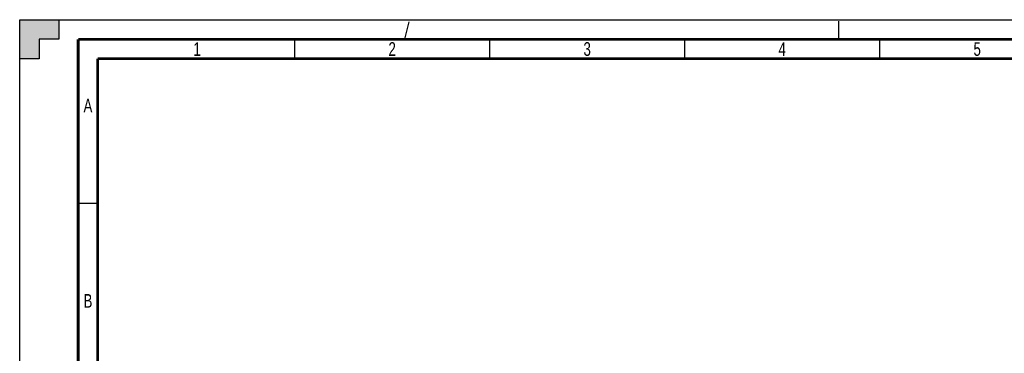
# Paper-space layout 'SUBMITTAL_E1H_1_2' of a CAD drawing. Header units: millimetres. Extents: x 0 to 841, y 0 to 594.
# Tile 6 of 30: x 0 to 252, y 509 to 594. Entities that reach past the tile are written whole.
import ezdxf

# ---------------------------------------------------------------- set-up
doc = ezdxf.new("R2010")
doc.units = ezdxf.units.MM
doc.header["$LTSCALE"] = 46.255
doc.linetypes.add('DASHED', pattern=[0.2, 0.1, -0.1])
doc.layers.get('0').update_dxf_attribs({"linetype": 'CONTINUOUS'})
doc.styles.get("Standard").update_dxf_attribs({"font": 'txt', "width": 0.725})

psp = doc.layouts.new('SUBMITTAL_E1H_1_2')

# ---------------------------------------------------------------- hatches: boundary and pattern name
at = {"linetype": 'CONTINUOUS'}
h = psp.add_hatch(color=7, dxfattribs=at)
h.paths.add_polyline_path([(0, 10), (5, 10), (5, 5), (10, 5), (10, 0), (0, 0)])
h.paths.add_polyline_path([(0, 594), (10, 594), (10, 589), (5, 589), (5, 584), (0, 584)])
h.paths.add_polyline_path([(841, 0), (841, 10), (836, 10), (836, 5), (831, 5), (831, 0)])
h.paths.add_polyline_path([(836, 584), (836, 589), (831, 589), (831, 594), (841, 594), (841, 584)])

# ---------------------------------------------------------------- linework, layer by layer
at = {"color": 7, "linetype": 'CONTINUOUS'}
for p, q in [((0, 584), (0, 594)), ((0, 594), (10, 594)), ((0, 0), (0, 594)), ((0, 0), (0, 594)), ((0, 594), (841, 594)), ((0, 594), (841, 594)), ((10, 594), (10, 589)), ((10, 594), (10, 589)), ((5, 589), (5, 584)), ((10, 589), (5, 589)), ((5, 589), (5, 584)), ((10, 589), (5, 589)), ((5, 584), (0, 584)), ((5, 584), (0, 584))]:
    psp.add_line(p, q, dxfattribs=at)
at = {"color": 7, "linetype": 'DASHED'}
for p, q in [((98.78, 589), (100, 594)), ((210, 589), (210, 594))]:
    psp.add_line(p, q, dxfattribs=at)
at = {"color": 7, "linetype": 'CONTINUOUS'}
for points, const_width in [([(15, 589), (15, 5)], 0.7), ([(836, 589), (15, 589)], 0.7), ([(70.5, 584), (70.5, 589)], 0.35), ([(120.5, 584), (120.5, 589)], 0.35), ([(170.5, 584), (170.5, 589)], 0.35), ([(220.5, 584), (220.5, 589)], 0.35), ([(20, 10), (20, 584)], 0.7), ([(831, 584), (20, 584)], 0.7), ([(15, 547), (20, 547)], 0.35)]:
    psp.add_lwpolyline(points, dxfattribs=dict(at, const_width=const_width))

# ---------------------------------------------------------------- texts
at = {"color": 2, "linetype": 'CONTINUOUS', "char_height": 3.5, "width": 2.5375, "attachment_point": 2, "line_spacing_factor": 0.9}
for s, insert in [('1', (45.5, 588.25)), ('2', (95.5, 588.25)), ('3', (145.5, 588.25)), ('4', (195.5, 588.25)), ('5', (245.5, 588.25)), ('A', (17.5, 573.75)), ('B', (17.5, 523.75))]:
    psp.add_mtext(s, dxfattribs=dict(at, insert=insert))

doc.saveas('drawing.dxf')
